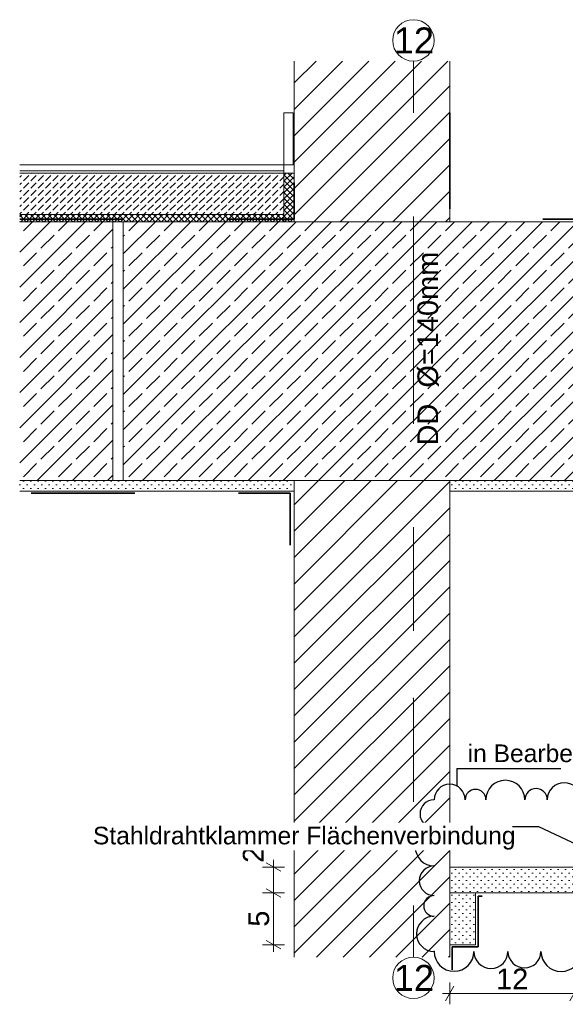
# Model space of a CAD drawing. Header units: metres. Extents: x 0 to 114, y 1 to 7.
# Tile 44 of 50: x 85.079 to 85.605, y 1.335 to 2.286. Entities that reach past the tile are written whole.
import ezdxf

# ---------------------------------------------------------------- set-up
doc = ezdxf.new("R2010")
doc.units = ezdxf.units.M
doc.header["$MEASUREMENT"] = 0
for name, pattern in [('Strichlinie doppelt', [0.109361, 0.052917, -0.021167, 0.014111, -0.021167]), ('Strichlinie eng', [0.023, 0.015, -0.008]), ('Wipeout_Contour', [1, 0, -1])]:
    doc.linetypes.add(name, pattern=pattern)
for name, color, linetype in [('152 - Bemaßung_ Beschriftung.Ausbau', 7, 'Continuous'), ('209 - Marker.Änderung', 7, 'Continuous'), ('301 - Elemente.Linie', 7, 'Continuous'), ('451 - Universal.Achsen Raster', 7, 'Continuous'), ('603 - Struktur.Bodenplatte_ Decke Roh', 7, 'Continuous'), ('605 - Struktur.Wand Innen', 7, 'Continuous'), ('650 - Abdeckung.Fußboden Aufbau', 7, 'Continuous'), ('Neubau_605 - Struktur.Wand Innen', 7, 'Continuous'), ('Neubau_606 - Struktur.Wand Innen Ausbau', 7, 'Continuous')]:
    doc.layers.add(name, color=color, linetype=linetype)
doc.styles.add('ERSTELLTER_STIL_1', font='txt')
doc.dimstyles.new('ERSTELLTER_STIL__1', dxfattribs={"dimtxt": 0.02, "dimasz": 0.01064, "dimexe": 0.18, "dimexo": 0.0625, "dimgap": 0, "dimtad": 1, "dimtih": 1, "dimtoh": 1, "dimzin": 0, "dimdsep": 46, "dimtxsty": 'ERSTELLTER_STIL_1', "dimblk": 'ARROWHEAD_2', "dimblk1": 'ARROWHEAD_2', "dimblk2": 'ARROWHEAD_2', "dimcen": 0.09, "dimse1": 1, "dimse2": 1, "dimclrd": 7, "dimclre": 7, "dimclrt": 7, "dimazin": 0, "dimtfac": 1, "dimtdec": 4, "dimtmove": 0, "dimatfit": 3, "dimfxl": 1, "dimtolj": 1, "dimtzin": 0, "dimarcsym": 0})
doc.dimstyles.new('ERSTELLTER_STIL__2', dxfattribs={"dimtxt": 0.02, "dimasz": 0.01064, "dimexe": 0.18, "dimexo": 0.0625, "dimgap": 0, "dimtad": 1, "dimzin": 0, "dimdsep": 46, "dimtxsty": 'ERSTELLTER_STIL_1', "dimblk": 'ARROWHEAD_2', "dimblk1": 'ARROWHEAD_2', "dimblk2": 'ARROWHEAD_2', "dimcen": 0.09, "dimse1": 1, "dimse2": 1, "dimclrd": 7, "dimclre": 7, "dimclrt": 7, "dimazin": 0, "dimtfac": 1, "dimtdec": 4, "dimtmove": 0, "dimatfit": 3, "dimfxl": 1, "dimtolj": 1, "dimtzin": 0, "dimarcsym": 0})
doc.dimstyles.new('ERSTELLTER_STIL__3', dxfattribs={"dimtxt": 0.18, "dimasz": 0.00912, "dimexe": 0.18, "dimexo": 0.0625, "dimgap": 0, "dimtad": 0, "dimtih": 1, "dimtoh": 1, "dimdec": 4, "dimzin": 0, "dimdsep": 46, "dimcen": 0.09, "dimadec": 0, "dimazin": 0, "dimtfac": 1, "dimtdec": 4, "dimtmove": 0, "dimatfit": 3, "dimldrblk": 'ARROWHEAD_11', "dimfxl": 1, "dimtolj": 1, "dimtzin": 0, "dimarcsym": 0})
doc.dimstyles.new('ERSTELLTER_STIL__4', dxfattribs={"dimtxt": 0.02, "dimasz": 0.01064, "dimexe": 0.18, "dimexo": 0.0625, "dimgap": 0, "dimtad": 1, "dimzin": 0, "dimdsep": 46, "dimtxsty": 'ERSTELLTER_STIL_1', "dimblk": 'ARROWHEAD_2', "dimblk1": 'ARROWHEAD_2', "dimblk2": 'ARROWHEAD_2', "dimcen": 0.09, "dimse1": 1, "dimse2": 1, "dimclrd": 7, "dimclre": 7, "dimclrt": 7, "dimazin": 0, "dimtfac": 1, "dimtdec": 4, "dimtmove": 2, "dimatfit": 3, "dimfxl": 1, "dimtolj": 1, "dimtzin": 0, "dimarcsym": 0})
pattern_1 = [(45, (45.3288647, -7.854143), (-0.00282842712, 0.00282842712), []), (135, (45.3288647, -7.854143), (0.00282842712, 0.00282842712), [])]
pattern_2 = [(45, (45.3288647, -7.854143), (-0.0035355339, 0.0035355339), [0, -0.005])]
pattern_3 = [(45, (45.328865, -7.854143), (-0.016970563, 0.016970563), []), (45, (45.32038, -7.845658), (-0.016970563, 0.016970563), [0.018, -0.006])]
pattern_4 = [(45, (45.328865, -7.854143), (-0.012727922, 0.012727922), [])]

# ---------------------------------------------------------------- blocks, each defined once
blk = doc.blocks.new('*D188', base_point=(45.32886, -7.85414))
at = {"layer": '152 - Bemaßung_ Beschriftung.Ausbau', "color": 7, "linetype": 'Continuous', "lineweight": 5}
for p, q in [((85.91158, 1.4469), (85.92558, 1.43882)), ((85.92908, 1.44286), (85.90808, 1.44286)), ((85.91858, 1.39286), (85.91858, 1.44286)), ((85.92908, 1.39286), (85.90808, 1.39286)), ((85.91158, 1.3969), (85.92558, 1.38882)), ((85.91858, 1.38601), (85.91858, 1.39286))]:
    blk.add_line(p, q, dxfattribs=at)
at = {"layer": '152 - Bemaßung_ Beschriftung.Ausbau', "color": 7, "lineweight": 5, "char_height": 0.02, "attachment_point": 7, "rotation": 90, "style": 'ERSTELLTER_STIL_1'}
for s, insert in [('\\A1;{\\pql;\\fArial|b0|i0|c0|p38;2\\fArial|b0|i0|c0|p38;\\A1{\\H.66x;\\S5^  ;}}', (85.9148, 1.41362)), ('\\A1;{\\pql;\\fArial|b0|i0|c0|p38;5}', (85.91458, 1.37363))]:
    blk.add_mtext(s, dxfattribs=dict(at, insert=insert))
blk = doc.blocks.new('ARROWHEAD_2')
at = {"color": 0, "linetype": 'Continuous', "lineweight": 0}
for p, q in [((0, 0), (-1, 0)), ((-0.378, -0.655), (0.378, 0.655))]:
    blk.add_line(p, q, dxfattribs=at)
blk = doc.blocks.new('*D189', base_point=(45.32886, -7.85414))
at = {"layer": '152 - Bemaßung_ Beschriftung.Ausbau', "color": 7, "linetype": 'Continuous', "lineweight": 5}
for p, q in [((85.92908, 1.46786), (85.90808, 1.46786)), ((85.91158, 1.4719), (85.92558, 1.46382)), ((85.91858, 1.44286), (85.91858, 1.46786)), ((85.91158, 1.4469), (85.92558, 1.43882)), ((85.92908, 1.44286), (85.90808, 1.44286))]:
    blk.add_line(p, q, dxfattribs=at)
blk = doc.blocks.new('*D190', base_point=(45.32886, -7.85414))
at = {"layer": '152 - Bemaßung_ Beschriftung.Ausbau', "color": 7, "linetype": 'Continuous', "lineweight": 5}
for p, q in [((85.92908, 1.49286), (85.90808, 1.49286)), ((85.91158, 1.4969), (85.92558, 1.48882)), ((85.91858, 1.46786), (85.91858, 1.49286)), ((85.92908, 1.46786), (85.90808, 1.46786)), ((85.91158, 1.4719), (85.92558, 1.46382))]:
    blk.add_line(p, q, dxfattribs=at)
at = {"layer": '152 - Bemaßung_ Beschriftung.Ausbau', "color": 7, "lineweight": 5, "insert": (85.91451, 1.4712), "char_height": 0.02, "attachment_point": 7, "rotation": 90, "style": 'ERSTELLTER_STIL_1'}
blk.add_mtext('\\A1;{\\pql;\\fArial|b0|i0|c0|p38;2\\fArial|b0|i0|c0|p38;\\A1{\\H.66x;\\S5^  ;}}', dxfattribs=at)
blk = doc.blocks.new('*D196', base_point=(45.32886, -7.85414))
at = {"layer": '152 - Bemaßung_ Beschriftung.Ausbau', "color": 7, "linetype": 'Continuous', "lineweight": 5}
for p, q in [((85.4979, 1.35286), (85.48982, 1.33886)), ((85.49386, 1.33536), (85.49386, 1.35636)), ((85.61788, 1.35286), (85.6098, 1.33886)), ((85.61384, 1.33536), (85.61384, 1.35636)), ((85.48702, 1.34586), (85.49386, 1.34586)), ((85.49386, 1.34586), (85.61384, 1.34586))]:
    blk.add_line(p, q, dxfattribs=at)
at = {"layer": '152 - Bemaßung_ Beschriftung.Ausbau', "color": 7, "lineweight": 5, "insert": (85.53867, 1.34986), "char_height": 0.02, "attachment_point": 7, "style": 'ERSTELLTER_STIL_1'}
blk.add_mtext('\\A1;{\\pql;\\fArial|b0|i0|c0|p38;12}', dxfattribs=at)
blk = doc.blocks.new('*D199', base_point=(45.32886, -7.85414))
at = {"layer": '152 - Bemaßung_ Beschriftung.Ausbau', "color": 7, "linetype": 'Continuous', "lineweight": 5}
for p, q in [((85.31684, 1.4469), (85.33084, 1.43882)), ((85.33434, 1.44286), (85.31334, 1.44286)), ((85.32384, 1.39286), (85.32384, 1.44286)), ((85.33434, 1.39286), (85.31334, 1.39286)), ((85.31684, 1.3969), (85.33084, 1.38882)), ((85.32384, 1.38601), (85.32384, 1.39286))]:
    blk.add_line(p, q, dxfattribs=at)
at = {"layer": '152 - Bemaßung_ Beschriftung.Ausbau', "color": 7, "lineweight": 5, "insert": (85.31984, 1.41027), "char_height": 0.02, "attachment_point": 7, "rotation": 90, "style": 'ERSTELLTER_STIL_1'}
blk.add_mtext('\\A1;{\\pql;\\fArial|b0|i0|c0|p38;5}', dxfattribs=at)
blk = doc.blocks.new('*D200', base_point=(45.32886, -7.85414))
at = {"layer": '152 - Bemaßung_ Beschriftung.Ausbau', "color": 7, "linetype": 'Continuous', "lineweight": 5}
for p, q in [((85.32384, 1.46786), (85.32384, 1.4747)), ((85.33434, 1.46786), (85.31334, 1.46786)), ((85.33084, 1.46382), (85.31684, 1.4719)), ((85.32384, 1.44286), (85.32384, 1.46786)), ((85.31684, 1.4469), (85.33084, 1.43882)), ((85.33434, 1.44286), (85.31334, 1.44286))]:
    blk.add_line(p, q, dxfattribs=at)
at = {"layer": '152 - Bemaßung_ Beschriftung.Ausbau', "color": 7, "lineweight": 5, "insert": (85.32006, 1.4719), "char_height": 0.02, "attachment_point": 7, "rotation": 90, "style": 'ERSTELLTER_STIL_1'}
blk.add_mtext('\\A1;{\\pql;\\fArial|b0|i0|c0|p38;2\\fArial|b0|i0|c0|p38;\\A1{\\H.66x;\\S5^  ;}}', dxfattribs=at)
blk = doc.blocks.new('ARROWHEAD_11')
at = {"color": 0, "linetype": 'Continuous', "lineweight": 0}
blk.add_line((0, 0), (-1, 0), dxfattribs=at)
at = {"color": 0, "linetype": 'Continuous', "lineweight": 0, "const_width": 0.25, "flags": 128}
blk.add_lwpolyline([(-0.125, 0, 1), (0.125, 0, 1)], format="xyb", close=True, dxfattribs=at)

msp = doc.modelspace()

# ---------------------------------------------------------------- hatches: boundary and pattern name
at = {"layer": '603 - Struktur.Bodenplatte_ Decke Roh', "linetype": 'Continuous', "lineweight": 5}
h = msp.add_hatch(dxfattribs=at)
h.set_pattern_fill('Gips_000c', style=0, pattern_type=2)
h.set_pattern_definition(pattern_2)
h.paths.add_polyline_path([(85.07884, 1.84086), (85.07884, 1.83086), (85.34384, 1.83086), (85.34384, 1.84086)])
h = msp.add_hatch(dxfattribs=at)
h.set_pattern_fill('Gips_000c', style=0, pattern_type=2)
h.set_pattern_definition(pattern_2)
h.paths.add_polyline_path([(85.34386, 1.84086), (85.34384, 1.84086), (85.34384, 1.83086), (85.34386, 1.83086)])
h = msp.add_hatch(dxfattribs=at)
h.set_pattern_fill('Gips_000c', style=0, pattern_type=2)
h.set_pattern_definition(pattern_2)
h.paths.add_polyline_path([(85.49386, 1.84086), (85.49386, 1.83086), (85.63384, 1.83086), (85.63384, 1.84086)])
at = {"layer": '650 - Abdeckung.Fußboden Aufbau', "linetype": 'Continuous', "lineweight": 5}
h = msp.add_hatch(dxfattribs=at)
h.set_pattern_fill('Beton__unbewehrt_000c', color=1, style=0, pattern_type=2)
h.set_pattern_definition([(45, (45.328865, -7.854143), (-0.0070710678, 0.0070710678), [0.0075, -0.0025]), (45, (45.328865, -7.847072), (-0.0070710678, 0.0070710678), [0.0075, -0.0025])])
h.paths.add_polyline_path([(85.33384, 2.13786), (85.33384, 2.09786), (85.07884, 2.09786), (85.07884, 2.13786)])
h = msp.add_hatch(dxfattribs=at)
h.set_pattern_fill('Dämmung__hart_2_000c', color=1, style=0, pattern_type=2)
h.set_pattern_definition(pattern_1)
h.paths.add_polyline_path([(85.34384, 2.09086), (85.33384, 2.09086), (85.33384, 2.13786), (85.34384, 2.13786)])
at = {"layer": 'Neubau_606 - Struktur.Wand Innen Ausbau', "linetype": 'Continuous', "lineweight": 5}
h = msp.add_hatch(dxfattribs=at)
h.set_pattern_fill('Gips_000c', style=0, pattern_type=2)
h.set_pattern_definition(pattern_2)
h.paths.add_polyline_path([(85.49386, 1.46786), (85.49386, 1.44286), (85.75884, 1.44286), (85.75884, 1.46786)])
h = msp.add_hatch(dxfattribs=at)
h.set_pattern_fill('Gips_000c', style=0, pattern_type=2)
h.set_pattern_definition(pattern_2)
h.paths.add_polyline_path([(85.51886, 1.44286), (85.49386, 1.44286), (85.49386, 1.39286), (85.51886, 1.39286)])

# ---------------------------------------------------------------- linework, layer by layer
at = {"layer": '209 - Marker.Änderung', "color": 1, "linetype": 'Continuous', "lineweight": 25}
for p, q in [((85.50077, 1.56312), (85.50077, 1.54613)), ((85.50077, 1.56312), (85.57111, 1.56312)), ((85.57111, 1.56312), (85.60111, 1.56312))]:
    msp.add_line(p, q, dxfattribs=at)
for centre, radius, start, end in [((85.54759, 1.53286), 0.01877, 0, 180), ((85.49384, 1.53286), 0.01498, 0, 180), ((85.51882, 1.53286), 0.01, 0, 180), ((85.5772, 1.53286), 0.01084, 0, 180), ((85.60442, 1.53286), 0.01637, 0, 180), ((85.47886, 1.51921), 0.01364, 90, 270), ((85.47886, 1.48726), 0.0183, 90, 270), ((85.47886, 1.45466), 0.0143, 90, 270), ((85.47886, 1.43035), 0.01, 90, 270), ((85.47886, 1.40338), 0.01697, 90, 270), ((85.49808, 1.38641), 0.01921, 180, 0), ((85.53371, 1.38641), 0.01642, 180, 0), ((85.56606, 1.38641), 0.01592, 180, 0), ((85.60139, 1.38641), 0.01941, 180, 0)]:
    msp.add_arc(centre, radius, start, end, dxfattribs=at)
msp.add_point((85.47886, 1.38641), dxfattribs=at)
at = {"layer": '301 - Elemente.Linie', "color": 1, "linetype": 'Continuous', "lineweight": 13, "flags": 128}
msp.add_lwpolyline([(85.34271, 2.14586), (85.33384, 2.14586), (85.33384, 2.19586), (85.34271, 2.19586)], close=True, dxfattribs=at)
at = {"layer": '301 - Elemente.Linie', "color": 92, "linetype": 'Strichlinie eng', "lineweight": 35, "true_color": 0x00be00, "flags": 128}
for points in [[(85.33999, 1.77863), (85.33999, 1.82863), (85.07884, 1.82863)], [(85.49624, 1.36863), (85.49624, 1.3907), (85.52124, 1.3907), (85.52124, 1.43979), (85.78621, 1.43979), (85.78621, 1.82863), (85.88387, 1.82863)]]:
    msp.add_lwpolyline(points, dxfattribs=at)
at = {"layer": '451 - Universal.Achsen Raster', "color": 160, "linetype": 'Strichlinie doppelt', "lineweight": 9, "true_color": 0x3232ff}
msp.add_line((85.45885, 1.63086), (85.45885, 1.38086), dxfattribs=at)
at = {"layer": '451 - Universal.Achsen Raster', "color": 160, "linetype": 'Continuous', "lineweight": 9, "true_color": 0x3232ff}
for centre in [(85.45885, 2.26586), (85.45885, 1.36086)]:
    msp.add_circle(centre, 0.02, dxfattribs=at)
at = {"layer": '451 - Universal.Achsen Raster', "color": 160, "linetype": 'Strichlinie doppelt', "lineweight": 9, "true_color": 0x3232ff}
msp.add_point((85.45885, 1.63086), dxfattribs=at)
msp.add_point((85.45885, 1.63086), dxfattribs=at)
at = {"layer": '603 - Struktur.Bodenplatte_ Decke Roh', "color": 7, "linetype": 'Continuous', "lineweight": 5}
for p, q in [((85.34384, 1.83086), (85.07884, 1.83086)), ((85.34386, 1.83086), (85.34384, 1.83086)), ((85.63384, 1.83086), (85.49386, 1.83086))]:
    msp.add_line(p, q, dxfattribs=at)
at = {"layer": '605 - Struktur.Wand Innen', "color": 1, "linetype": 'Continuous', "lineweight": 13, "flags": 128}
msp.add_lwpolyline([(85.33384, 2.14586), (85.33384, 2.09786)], dxfattribs=at)
at = {"layer": '650 - Abdeckung.Fußboden Aufbau', "color": 1, "linetype": 'Continuous', "lineweight": 13}
for p, q in [((85.07884, 2.14586), (85.33384, 2.14586)), ((85.07884, 2.13986), (85.33384, 2.13986)), ((85.07884, 2.13786), (85.33384, 2.13786)), ((85.07884, 2.09786), (85.33384, 2.09786))]:
    msp.add_line(p, q, dxfattribs=at)
at = {"layer": '650 - Abdeckung.Fußboden Aufbau', "color": 1, "linetype": 'Continuous', "lineweight": 9, "flags": 128}
msp.add_lwpolyline([(85.34384, 2.09086), (85.33384, 2.09086), (85.33384, 2.13786), (85.34384, 2.13786)], close=True, dxfattribs=at)
at = {"layer": 'Neubau_606 - Struktur.Wand Innen Ausbau', "color": 1, "linetype": 'Continuous', "lineweight": 9, "flags": 128}
for points in [[(85.49386, 1.46786), (85.49386, 1.44286), (85.75884, 1.44286), (85.75884, 1.46786)], [(85.51886, 1.44286), (85.49386, 1.44286), (85.49386, 1.39286), (85.51886, 1.39286)]]:
    msp.add_lwpolyline(points, close=True, dxfattribs=at)

# ---------------------------------------------------------------- texts
at = {"layer": '209 - Marker.Änderung', "color": 1, "lineweight": 25, "char_height": 0.017, "style": 'ERSTELLTER_STIL_1'}
for s, insert, attachment_point in [('\\A1;{\\pql;\\fArial|b0|i0|c0|p38;in Bearbeitung}', (85.51119, 1.56405), 7), ('\\A1;{\\pql;\\fArial|b0|i0|c0|p38;}', (85.56592, 1.56312), 1)]:
    msp.add_mtext(s, dxfattribs=dict(at, insert=insert, attachment_point=attachment_point))
at = {"layer": '451 - Universal.Achsen Raster', "color": 160, "lineweight": 9, "true_color": 0x3232ff, "char_height": 0.025, "attachment_point": 1, "style": 'ERSTELLTER_STIL_1'}
for insert in [(85.43988, 2.27836), (85.43988, 1.37336)]:
    msp.add_mtext('\\A1;{\\pql;\\pt0;\\fArial|b0|i0|c0|p38;12}', dxfattribs=dict(at, insert=insert))

# ---------------------------------------------------------------- dimensions: what is measured, and where the dimension line sits
at = {"layer": '152 - Bemaßung_ Beschriftung.Ausbau', "color": 7, "linetype": 'Continuous', "lineweight": 5}
for base, p1, p2, dimstyle, picture, middle in [((85.323839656, 1.4678571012), (85.5188610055, 1.4428571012), (85.4938610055, 1.4678571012), 'ERSTELLTER_STIL__2', '*D200', (85.3098396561, 1.5065384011)), ((85.9185799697, 1.4928571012), (85.4938610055, 1.4678571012), (85.613839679, 1.4928571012), 'ERSTELLTER_STIL__4', '*D190', (85.9042942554, 1.5058303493)), ((85.91858, 1.44286), (85.49386, 1.39286), (85.75884, 1.44286), 'ERSTELLTER_STIL__2', '*D188', (85.90458, 1.38126)), ((85.9185799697, 1.4678571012), (85.7588396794, 1.4428571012), (85.4938610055, 1.4678571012), 'ERSTELLTER_STIL__2', '*D189', (85.9045799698, 1.4482523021)), ((85.32384, 1.44286), (85.51886, 1.39286), (85.51886, 1.44286), 'ERSTELLTER_STIL__2', '*D199', (85.30984, 1.41789))]:
    dim = msp.add_linear_dim(base=base, p1=p1, p2=p2, angle=90, dimstyle=dimstyle, dxfattribs=at)
    dim.commit()
    dim.dimension.update_dxf_attribs({"geometry": picture, "text_midpoint": middle, "dimtype": 160, "text_rotation": 90})
dim = msp.add_linear_dim(base=(85.61384, 1.34586), p1=(85.49386, 1.44286), p2=(85.61384, 1.46786), dimstyle='ERSTELLTER_STIL__1', dxfattribs=at)
dim.commit()
dim.dimension.update_dxf_attribs({"geometry": '*D196', "text_midpoint": (85.55392, 1.35986), "dimtype": 160})

# ---------------------------------------------------------------- next in the draw order: wipeouts: each hides what was drawn before it
at = {"color": 254, "linetype": 'Wipeout_Contour', "lineweight": 0, "ltscale": 340.592293}
msp.add_wipeout([(85.07884, 2.09086), (85.07884, 1.84086), (85.16884, 1.84086), (85.16884, 2.09086)], dxfattribs=at).dxf.layer = '603 - Struktur.Bodenplatte_ Decke Roh'
at = {"color": 254, "linetype": 'Wipeout_Contour', "lineweight": 0, "ltscale": 341.991763}
msp.add_wipeout([(85.17884, 2.09086), (85.17884, 1.84086), (85.76884, 1.84086), (85.76884, 2.09086)], dxfattribs=at).dxf.layer = '603 - Struktur.Bodenplatte_ Decke Roh'

# ---------------------------------------------------------------- next in the draw order: hatches: boundary and pattern name
at = {"layer": '603 - Struktur.Bodenplatte_ Decke Roh', "linetype": 'Continuous', "lineweight": 9}
h = msp.add_hatch(dxfattribs=at)
h.set_pattern_fill('Beton__Stahlbeton_000c', style=0, pattern_type=2)
h.set_pattern_definition(pattern_3)
h.paths.add_polyline_path([(85.07884, 2.09086), (85.07884, 1.84086), (85.16884, 1.84086), (85.16884, 2.09086)])
h = msp.add_hatch(dxfattribs=at)
h.set_pattern_fill('Beton__Stahlbeton_000c', style=0, pattern_type=2)
h.set_pattern_definition(pattern_3)
h.paths.add_polyline_path([(85.17884, 2.09086), (85.17884, 1.84086), (85.76884, 1.84086), (85.76884, 2.09086)])
at = {"layer": '605 - Struktur.Wand Innen', "linetype": 'Continuous', "lineweight": 9}
h = msp.add_hatch(dxfattribs=at)
h.set_pattern_fill('MW_Ziegel_000c', style=0, pattern_type=2)
h.set_pattern_definition(pattern_4)
h.paths.add_polyline_path([(85.34384, 2.24586), (85.34384, 2.09086), (85.49386, 2.09086), (85.49386, 2.24586)])
h = msp.add_hatch(dxfattribs=at)
h.set_pattern_fill('MW_Ziegel_000c', style=0, pattern_type=2)
h.set_pattern_definition(pattern_4)
h.paths.add_polyline_path([(85.34384, 1.84086), (85.34384, 1.38086), (85.49386, 1.38086), (85.49386, 1.84086)])
at = {"layer": '650 - Abdeckung.Fußboden Aufbau', "linetype": 'Continuous', "lineweight": 5}
h = msp.add_hatch(dxfattribs=at)
h.set_pattern_fill('Dämmung__hart_2_000c', color=1, style=0, pattern_type=2)
h.set_pattern_definition(pattern_1)
h.paths.add_polyline_path([(85.33384, 2.09786), (85.33384, 2.09086), (85.07884, 2.09086), (85.07884, 2.09786)])

# ---------------------------------------------------------------- next in the draw order: linework, layer by layer
at = {"layer": '301 - Elemente.Linie', "color": 7, "linetype": 'Continuous', "lineweight": 18, "flags": 128}
for points in [[(85.34384, 2.24586), (85.34384, 2.09086), (85.49386, 2.09086), (85.49386, 2.24586)], [(85.34384, 1.38086), (85.34384, 1.84086), (85.49386, 1.84086), (85.49386, 1.38086)]]:
    msp.add_lwpolyline(points, dxfattribs=at)
at = {"layer": '301 - Elemente.Linie', "color": 92, "linetype": 'Strichlinie eng', "lineweight": 35, "true_color": 0x00be00, "flags": 128}
for points in [[(85.07884, 2.09321), (85.34384, 2.09321), (85.34384, 2.19586)], [(85.88387, 2.09321), (85.49386, 2.09321), (85.49386, 2.19586)]]:
    msp.add_lwpolyline(points, dxfattribs=at)
at = {"layer": '451 - Universal.Achsen Raster', "color": 160, "linetype": 'Strichlinie doppelt', "lineweight": 9, "true_color": 0x3232ff}
for q in [(85.45885, 2.24586), (85.45885, 1.63086)]:
    msp.add_line((85.45885, 1.99586), q, dxfattribs=at)
msp.add_point((85.45885, 1.99586), dxfattribs=at)
msp.add_point((85.45885, 1.99586), dxfattribs=at)
at = {"layer": '603 - Struktur.Bodenplatte_ Decke Roh', "color": 7, "linetype": 'Continuous', "lineweight": 18}
for p, q in [((85.34384, 2.09086), (85.07884, 2.09086)), ((85.88387, 1.84086), (85.07884, 1.84086))]:
    msp.add_line(p, q, dxfattribs=at)
at = {"layer": '603 - Struktur.Bodenplatte_ Decke Roh', "color": 1, "linetype": 'Continuous', "lineweight": 13}
msp.add_line((85.34384, 2.09086), (85.07884, 2.09086), dxfattribs=at)
at = {"layer": '603 - Struktur.Bodenplatte_ Decke Roh', "color": 7, "linetype": 'Continuous', "lineweight": 13}
for p, q in [((85.16884, 1.84086), (85.16884, 2.09086)), ((85.34386, 1.84086), (85.34384, 1.84086))]:
    msp.add_line(p, q, dxfattribs=at)
at = {"layer": '603 - Struktur.Bodenplatte_ Decke Roh', "color": 7, "linetype": 'Continuous', "lineweight": 18, "flags": 128}
msp.add_lwpolyline([(85.88387, 2.09086), (85.69385, 2.09086), (85.68135, 2.09086), (85.66885, 2.09086), (85.61885, 2.09086), (85.07884, 2.09086)], dxfattribs=at)
at = {"layer": '603 - Struktur.Bodenplatte_ Decke Roh', "color": 7, "linetype": 'Continuous', "lineweight": 13, "flags": 128}
msp.add_lwpolyline([(85.17884, 2.09086), (85.17884, 1.84086), (85.76884, 1.84086), (85.76884, 2.09086)], close=True, dxfattribs=at)
at = {"layer": 'Neubau_605 - Struktur.Wand Innen', "color": 1, "linetype": 'Continuous', "lineweight": 18}
for p, q in [((85.34384, 2.24586), (85.34384, 2.09086)), ((85.34384, 1.84086), (85.34384, 1.38086))]:
    msp.add_line(p, q, dxfattribs=at)

# ---------------------------------------------------------------- next in the draw order: texts
at = {"layer": '152 - Bemaßung_ Beschriftung.Ausbau', "color": 1, "linetype": 'Continuous', "lineweight": 9, "insert": (85.48348, 1.87479), "char_height": 0.02, "attachment_point": 7, "rotation": 90, "style": 'ERSTELLTER_STIL_1'}
msp.add_mtext('\\A1;{\\pql;\\fArial|b0|i0|c0|p38;D\\fArial|b0|i0|c0|p38;D  Ø=140mm}', dxfattribs=at)

# ---------------------------------------------------------------- next in the draw order: wipeouts: each hides what was drawn before it
at = {"color": 7, "linetype": 'Wipeout_Contour', "lineweight": 9, "ltscale": 341.455245}
msp.add_wipeout([(85.14954, 1.51065), (85.54884, 1.51065), (85.54884, 1.48394), (85.14954, 1.48394)], dxfattribs=at).dxf.layer = '152 - Bemaßung_ Beschriftung.Ausbau'

# ---------------------------------------------------------------- next in the draw order: texts
at = {"layer": '152 - Bemaßung_ Beschriftung.Ausbau', "color": 7, "linetype": 'Continuous', "lineweight": 9, "insert": (85.14954, 1.50677), "char_height": 0.017, "attachment_point": 1, "style": 'ERSTELLTER_STIL_1'}
msp.add_mtext('\\A1;{\\pql;\\fArial|b0|i0|c0|p38;Stahldrahtklammer Flächenverbindung}', dxfattribs=at)

# ---------------------------------------------------------------- next in the draw order: leaders
at = {"layer": '152 - Bemaßung_ Beschriftung.Ausbau', "color": 7, "linetype": 'Continuous', "lineweight": 9, "annotation_type": 0, "has_hookline": 1, "hookline_direction": 1, "text_width": 0.40483}
msp.add_leader([(85.64384, 1.47658), (85.57977, 1.50677), (85.55437, 1.50677)], dimstyle='ERSTELLTER_STIL__3', dxfattribs=at)

doc.saveas('drawing.dxf')
